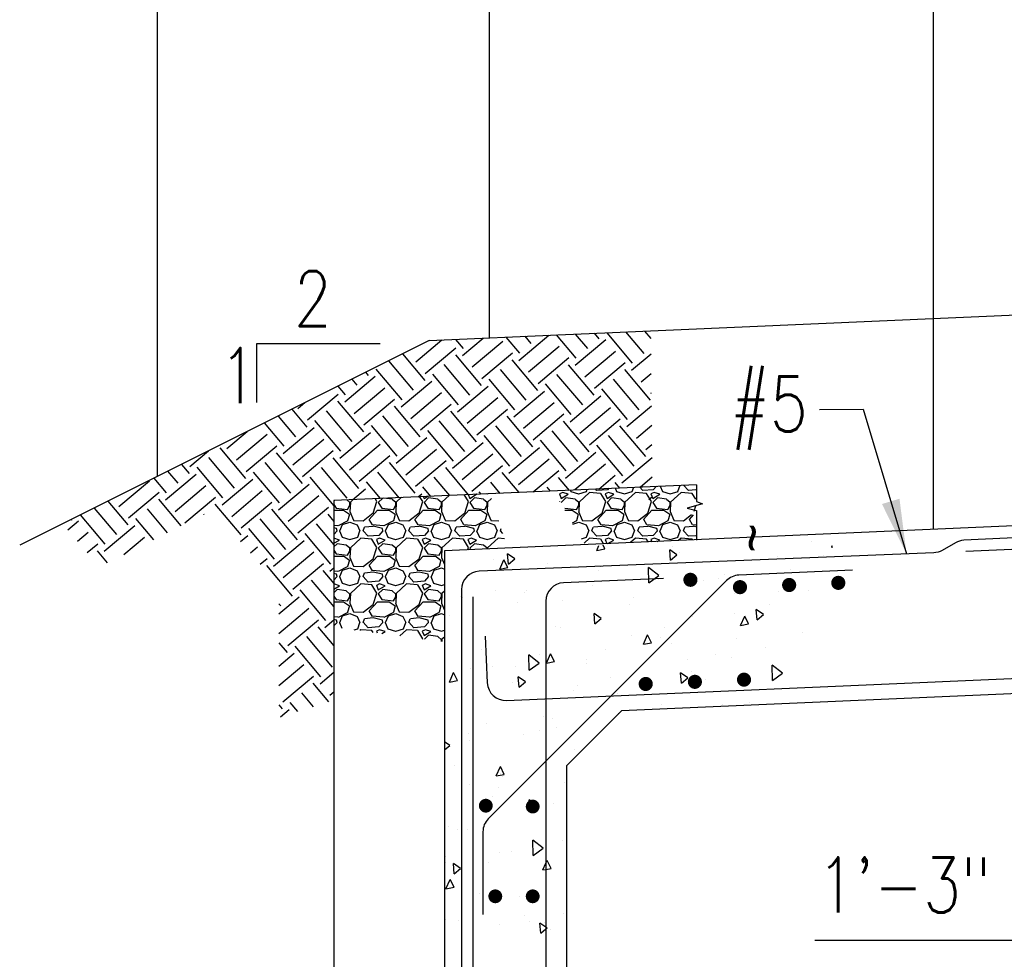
# Model space of a CAD drawing. Header units: inches. Extents: x -9715 to 32893, y -15613 to -1138.
# Tile 118 of 256: x 7225 to 7333, y -5993 to -5891. Entities that reach past the tile are written whole.
import ezdxf

# ---------------------------------------------------------------- set-up
doc = ezdxf.new("R2010")
doc.units = ezdxf.units.IN
doc.header["$MEASUREMENT"] = 0
doc.layers.get('0').update_dxf_attribs({"color": 252})
for name, color, linetype in [('S-ANNO-DIMS', 2, 'Continuous'), ('S-ANNO-TEXT', 2, 'Continuous'), ('S-FNDN-PATT', 8, 'Continuous'), ('S1', 2, 'Continuous'), ('S3', 4, 'Continuous'), ('S6', 1, 'Continuous')]:
    doc.layers.add(name, color=color, linetype=linetype)
doc.styles.add('125', font='romans.shx', dxfattribs={"width": 0.8, "height": 2})
doc.styles.add('SX-FRAC', font='SX-FRAC.shx', dxfattribs={"width": 0.9, "height": 14})

# ---------------------------------------------------------------- blocks, each defined once
blk = doc.blocks.new('*X34')
at = {"color": 0}
for p, q in [((643.23, 757.57), (644.89, 755.6)), ((644.75, 754.06), (649.26, 757.84)), ((647.36, 757.75), (647.4, 757.71)), ((654.25, 758.05), (657.22, 754.52)), ((657.08, 752.98), (663.62, 758.46)), ((658.38, 758.23), (659.73, 756.63)), ((665.27, 758.53), (669.54, 753.44)), ((669.4, 758.71), (672.06, 755.55)), ((669.41, 751.9), (676.11, 757.52)), ((673.53, 758.9), (674.57, 757.66)), ((676.29, 759.02), (681.87, 752.36)), ((680.42, 759.2), (684.38, 754.47)), ((684.55, 759.38), (685.94, 757.72)), ((634.54, 752.62), (640.28, 757.44)), ((636.64, 750.11), (643.35, 755.73)), ((646.86, 751.54), (653.57, 757.17)), ((659.19, 750.46), (665.89, 756.09)), ((631.63, 754.38), (636.51, 748.57)), ((643.21, 754.19), (648.84, 747.49)), ((648.97, 749.03), (655.67, 754.65)), ((661.3, 747.95), (668, 753.57)), ((671.52, 749.39), (678.22, 755.01)), ((681.74, 750.82), (685.98, 754.38)), ((628.61, 752.87), (634, 746.46)), ((640.7, 752.08), (646.32, 745.38)), ((655.54, 753.11), (661.16, 746.41)), ((667.87, 752.03), (673.49, 745.33)), ((673.63, 746.87), (680.33, 752.5)), ((619.02, 743.89), (625.72, 749.51)), ((623.58, 750.36), (624.18, 749.64)), ((625.86, 751.05), (631.48, 744.35)), ((638.19, 749.97), (643.81, 743.27)), ((653.03, 751), (658.65, 744.3)), ((665.35, 749.92), (670.98, 743.22)), ((680.19, 750.95), (685.82, 744.25)), ((683.84, 748.31), (686.02, 750.13)), ((617.55, 747.34), (619.15, 745.43)), ((620.57, 748.85), (621.67, 747.54)), ((621.13, 741.37), (627.83, 747)), ((631.35, 742.81), (638.05, 748.43)), ((643.67, 741.73), (650.38, 747.35)), ((650.51, 748.89), (656.14, 742.19)), ((662.84, 747.82), (668.46, 741.11)), ((677.68, 748.85), (683.3, 742.14)), ((610.91, 739.94), (617.61, 745.56)), ((633.46, 740.29), (640.16, 745.92)), ((645.78, 739.21), (652.49, 744.84)), ((656, 740.65), (662.7, 746.27)), ((668.33, 739.57), (675.03, 745.2)), ((675.17, 746.74), (680.79, 740.03)), ((685.95, 745.79), (686.06, 745.88)), ((608.8, 742.45), (610.33, 743.73)), ((617.48, 744.02), (623.1, 737.32)), ((623.24, 738.86), (629.94, 744.48)), ((629.81, 742.94), (635.43, 736.24)), ((635.57, 737.78), (642.27, 743.4)), ((658.11, 738.14), (664.81, 743.76)), ((670.44, 737.06), (677.14, 742.68)), ((680.66, 738.49), (686.09, 743.05)), ((604.47, 740.8), (608.26, 736.29)), ((607.49, 742.31), (610.78, 738.4)), ((614.97, 741.91), (620.59, 735.21)), ((627.29, 740.83), (632.92, 734.13)), ((642.13, 741.86), (647.76, 735.16)), ((647.89, 736.7), (654.6, 742.33)), ((654.46, 740.78), (660.09, 734.08)), ((660.22, 735.62), (666.92, 741.25)), ((601.45, 739.3), (605.75, 734.18)), ((605.61, 732.64), (612.32, 738.26)), ((612.45, 739.8), (618.08, 733.1)), ((624.78, 738.72), (630.4, 732.02)), ((639.62, 739.75), (645.24, 733.05)), ((651.95, 738.68), (657.57, 731.97)), ((666.79, 739.71), (672.41, 733)), ((672.55, 734.54), (679.25, 740.17)), ((679.12, 738.63), (684.74, 731.92)), ((682.77, 735.98), (686.13, 738.81)), ((593.29, 733.72), (597.7, 737.42)), ((595.4, 731.2), (602.1, 736.83)), ((617.94, 731.56), (624.64, 737.18)), ((630.27, 730.48), (636.97, 736.1)), ((637.11, 737.64), (642.73, 730.94)), ((649.43, 736.57), (655.06, 729.86)), ((664.27, 737.6), (669.9, 730.89)), ((676.6, 736.52), (682.23, 729.82)), ((591.75, 733.85), (597.37, 727.15)), ((593.41, 735.27), (593.42, 735.26)), ((597.51, 728.69), (604.21, 734.31)), ((607.72, 730.12), (614.43, 735.75)), ((620.05, 729.04), (626.75, 734.67)), ((642.6, 729.4), (649.3, 735.03)), ((654.92, 728.32), (661.63, 733.95)), ((661.76, 735.49), (667.39, 728.79)), ((674.09, 734.41), (679.71, 727.71)), ((684.87, 733.47), (686.18, 734.56)), ((585.18, 729.77), (589.28, 733.21)), ((589.23, 731.74), (594.86, 725.04)), ((604.07, 732.77), (609.7, 726.07)), ((609.83, 727.61), (616.54, 733.23)), ((622.16, 726.53), (628.86, 732.16)), ((632.38, 727.97), (639.08, 733.59)), ((644.71, 726.89), (651.41, 732.51)), ((667.25, 727.24), (673.95, 732.87)), ((679.58, 726.17), (686.21, 731.73)), ((583.35, 730.24), (585.04, 728.23)), ((586.72, 729.63), (592.34, 722.93)), ((601.56, 730.66), (607.18, 723.96)), ((613.89, 729.58), (619.51, 722.88)), ((616.4, 731.69), (622.03, 724.99)), ((628.73, 730.61), (634.35, 723.91)), ((634.49, 725.45), (641.19, 731.08)), ((646.81, 724.37), (653.52, 730)), ((657.03, 725.81), (663.74, 731.43)), ((669.36, 724.73), (676.06, 730.35)), ((579.88, 722.47), (586.58, 728.09)), ((580.33, 728.73), (582.53, 726.12)), ((599.05, 728.55), (604.67, 721.85)), ((611.37, 727.47), (616.66, 721.18)), ((626.21, 728.51), (630.89, 722.93)), ((638.54, 727.43), (641.91, 723.41)), ((641.06, 729.54), (646.04, 723.59)), ((653.38, 728.46), (657.06, 724.07)), ((660.23, 724.21), (665.84, 728.92)), ((674.59, 724.84), (678.17, 727.84)), ((683.57, 725.23), (686.25, 727.48)), ((569.66, 721.03), (576.37, 726.66)), ((577.32, 727.23), (580.02, 724.01)), ((581.99, 719.95), (588.69, 725.58)), ((592.21, 721.39), (598.91, 727.01)), ((604.54, 720.31), (611.24, 725.93)), ((623.7, 726.4), (626.76, 722.75)), ((636.03, 725.32), (637.78, 723.23)), ((650.87, 726.35), (652.93, 723.89)), ((663.2, 725.27), (663.95, 724.37)), ((665.71, 727.38), (668.08, 724.55)), ((678.04, 726.3), (679.1, 725.03)), ((571.77, 718.52), (578.48, 724.14)), ((594.32, 718.87), (601.02, 724.5)), ((606.65, 717.8), (613.35, 723.42)), ((620.74, 722.49), (623.57, 724.86)), ((635.1, 723.11), (635.89, 723.78)), ((648.36, 724.24), (648.8, 723.71)), ((685.51, 722.58), (686.29, 723.23)), ((567.26, 722.2), (571.64, 716.98)), ((578.34, 722.6), (583.23, 716.77)), ((584.1, 717.44), (590.8, 723.06)), ((590.67, 721.52), (596.29, 714.82)), ((596.43, 716.36), (603.13, 721.99)), ((561.22, 719.18), (566.61, 712.76)), ((564.24, 720.69), (569.12, 714.87)), ((575.83, 720.49), (580.22, 715.26)), ((588.15, 719.41), (588.26, 719.28)), ((602.99, 720.44), (608.62, 713.74)), ((608.75, 715.28), (615.46, 720.91)), ((615.32, 719.37), (616.66, 717.77)), ((558.48, 715.93), (560.85, 717.92)), ((559.21, 718.17), (559.31, 718.06)), ((566.48, 711.22), (573.18, 716.84)), ((573.31, 718.38), (577.2, 713.75)), ((600.48, 718.33), (606.11, 711.63)), ((612.81, 717.26), (616.66, 712.67)), ((560.61, 713.44), (562.96, 715.41)), ((596.23, 713.34), (597.83, 714.68)), ((597.97, 716.23), (603.59, 709.52)), ((610.3, 715.15), (615.92, 708.44)), ((562.74, 710.94), (565.07, 712.89)), ((570.77, 710.54), (575.29, 714.33)), ((603.46, 707.98), (610.16, 713.61)), ((564.93, 711.35), (567.14, 708.72)), ((598.4, 710.87), (599.94, 712.17)), ((605.57, 705.47), (612.27, 711.09)), ((600.56, 708.41), (602.05, 709.66)), ((601.92, 708.12), (607.54, 701.41)), ((607.68, 702.95), (614.38, 708.58)), ((614.24, 707.04), (616.66, 704.16)), ((615.78, 706.9), (616.66, 707.64)), ((611.73, 704.93), (616.66, 699.06)), ((609.22, 702.82), (614.84, 696.12)), ((604.66, 697.57), (609.08, 701.28)), ((604.66, 699.74), (605.03, 699.3)), ((604.66, 693.28), (611.19, 698.77)), ((606.6, 690.63), (613.3, 696.25)), ((614.71, 694.58), (616.66, 696.21)), ((613.17, 694.71), (616.66, 690.55)), ((604.66, 691.24), (606.46, 689.09)), ((610.65, 692.6), (616.28, 685.9)), ((604.66, 686.14), (608, 688.95)), ((608.14, 690.49), (613.76, 683.79)), ((604.66, 681.86), (610.11, 686.44)), ((613.63, 682.25), (616.66, 684.79)), ((605.52, 678.3), (612.22, 683.92)), ((612.09, 682.38), (615.5, 678.31)), ((609.57, 680.27), (612.11, 677.25)), ((615.74, 679.74), (616.66, 680.51)), ((607.06, 678.17), (608.72, 676.18)), ((604.66, 677.62), (605.38, 676.76)), ((605.01, 675.01), (606.92, 676.62))]:
    blk.add_line(p, q, dxfattribs=at)
blk = doc.blocks.new('*X43')
at = {"color": 0}
for p, q in [((674.11, 711.74), (674.59, 712.83)), ((675.87, 712.08), (675.49, 712.86)), ((690.63, 712.54), (690.63, 712.54)), ((721.01, 713.66), (721.01, 713.66)), ((725.55, 712.31), (725.51, 712.7)), ((725.64, 712.61), (725.51, 712.7)), ((654.82, 708.71), (654.62, 710.95)), ((656.2, 709.87), (654.62, 710.95)), ((674.11, 711.74), (675.87, 712.08)), ((690.26, 709.58), (690.07, 711.83)), ((691.64, 710.74), (690.07, 711.82)), ((690.26, 709.58), (691.64, 710.74)), ((692.21, 711.29), (692.21, 711.29)), ((713.64, 710.29), (713.64, 710.29)), ((723.61, 710.68), (723.61, 710.68)), ((651.44, 709.82), (651.44, 709.82)), ((652.9, 707.62), (653.82, 709.67)), ((654.67, 707.96), (653.82, 709.67)), ((654.82, 708.71), (656.2, 709.87)), ((663.42, 708.92), (663.42, 708.92)), ((674.93, 708.12), (674.93, 708.12)), ((652.9, 707.62), (654.67, 707.96)), ((674.4, 707.26), (674.4, 707.26)), ((685.51, 704.64), (685.44, 708.01)), ((687.69, 706.23), (685.44, 708.01)), ((685.51, 704.64), (687.69, 706.23)), ((701.98, 706.43), (701.98, 706.43)), ((716.4, 707.65), (716.4, 707.65)), ((673.18, 704.07), (673.18, 704.07)), ((687.6, 705.28), (687.6, 705.28)), ((693.44, 703.99), (693.44, 703.99)), ((697.44, 705.23), (697.44, 705.23)), ((700.76, 705.62), (700.76, 705.62)), ((644.39, 701.7), (644.39, 701.7)), ((652.08, 703.05), (652.08, 703.05)), ((658.24, 702.5), (658.24, 702.5)), ((658.81, 702.91), (658.81, 702.91)), ((704.14, 702.39), (704.14, 702.39)), ((713.88, 702.82), (713.88, 702.82)), ((720.44, 702.97), (720.44, 702.97)), ((644.76, 701.43), (644.76, 701.43)), ((656.84, 700.33), (656.84, 700.33)), ((666.58, 700.75), (666.58, 700.75)), ((681.21, 699.94), (681.21, 699.94)), ((682.11, 701.43), (682.11, 701.43)), ((711.81, 699.83), (711.81, 699.83)), ((642.04, 697.44), (642.04, 697.44)), ((663.13, 697.27), (663.13, 697.27)), ((673.72, 695.7), (673.52, 697.94)), ((675.1, 696.86), (673.52, 697.94)), ((695, 697.34), (695, 697.34)), ((704.24, 697.91), (704.24, 697.91)), ((705.53, 695.32), (706.45, 697.37)), ((707.3, 695.66), (706.45, 697.37)), ((709.16, 696.57), (708.97, 698.81)), ((710.54, 697.73), (708.97, 698.81)), ((709.16, 696.57), (710.54, 697.73)), ((665.05, 695.18), (665.05, 695.18)), ((673.72, 695.7), (675.1, 696.86)), ((705.53, 695.32), (707.3, 695.66)), ((666.21, 694.97), (666.21, 694.97)), ((681.64, 693.15), (681.64, 693.15)), ((684.33, 691.2), (685.24, 693.25)), ((686.1, 691.54), (685.24, 693.25)), ((688.96, 694.77), (688.96, 694.77)), ((719.18, 693.7), (719.18, 693.7)), ((684.33, 691.2), (686.1, 691.54)), ((688.01, 692.62), (688.01, 692.62)), ((690.39, 691.33), (690.39, 691.33)), ((704.76, 692.49), (704.76, 692.49)), ((648.84, 690.12), (648.84, 690.12)), ((659.36, 685.51), (659.29, 688.88)), ((661.54, 687.1), (659.29, 688.88)), ((661.6, 688.97), (661.6, 688.97)), ((663.12, 687.07), (664.04, 689.13)), ((664.89, 687.42), (664.04, 689.13)), ((675.97, 690.12), (675.97, 690.12)), ((700, 688.99), (700, 688.99)), ((711.05, 690.59), (711.05, 690.59)), ((647.18, 687.75), (647.18, 687.75)), ((659.36, 685.51), (661.54, 687.1)), ((663.12, 687.07), (664.89, 687.42)), ((671.85, 687.86), (671.85, 687.86)), ((671.86, 686.94), (671.86, 686.94)), ((693.89, 687.9), (693.89, 687.9)), ((703.63, 688.32), (703.63, 688.32)), ((712.5, 683.28), (712.43, 686.65)), ((714.68, 684.87), (712.43, 686.65)), ((641.92, 682.95), (642.84, 685.01)), ((643.69, 683.3), (642.84, 685.01)), ((646.59, 685.83), (646.59, 685.83)), ((651.32, 686.43), (651.32, 686.43)), ((656.33, 686.26), (656.33, 686.26)), ((692.62, 682.69), (692.42, 684.93)), ((694, 683.84), (692.42, 684.93)), ((694.81, 685.3), (694.81, 685.3)), ((712.5, 683.28), (714.68, 684.87)), ((641.92, 682.95), (643.69, 683.3)), ((655.65, 682.8), (655.65, 682.8)), ((657.17, 681.82), (656.97, 684.06)), ((658.55, 682.97), (656.97, 684.06)), ((657.17, 681.82), (658.55, 682.97)), ((669.84, 682.3), (669.84, 682.3)), ((677.16, 683.92), (677.16, 683.92)), ((692.62, 682.69), (694, 683.84)), ((697.79, 683.4), (697.79, 683.4)), ((668.99, 681.03), (668.99, 681.03)), ((678.65, 680.54), (678.65, 680.54)), ((688.2, 678.14), (688.2, 678.14)), ((701.62, 677.98), (701.62, 677.98)), ((707.55, 678.54), (707.55, 678.54)), ((678.76, 676.17), (678.76, 676.17)), ((693.18, 677.39), (693.18, 677.39)), ((649.96, 673.8), (649.96, 673.8)), ((662.45, 675.48), (662.45, 675.48)), ((664.38, 675.02), (664.38, 675.02)), ((646.09, 671.76), (646.09, 671.76)), ((658.03, 671.46), (658.03, 671.46)), ((661.61, 672.44), (661.61, 672.44)), ((665.36, 673.08), (665.36, 673.08)), ((642, 669.09), (640.81, 669.91)), ((646.22, 670.19), (646.22, 670.19)), ((640.81, 668.09), (642, 669.09)), ((669.26, 668.16), (669.26, 668.16)), ((642.99, 664.71), (642.99, 664.71)), ((652.14, 662.41), (653.06, 664.46)), ((653.02, 662.87), (653.02, 662.87)), ((653.91, 662.75), (653.06, 664.46)), ((652.14, 662.41), (653.91, 662.75)), ((653.55, 662.23), (653.55, 662.23)), ((667.17, 661.07), (667.17, 661.07)), ((646.23, 660.61), (646.23, 660.61)), ((652.75, 659.86), (652.75, 659.86)), ((651.36, 657.95), (651.36, 657.95)), ((659.52, 654.92), (659.33, 657.16)), ((660.9, 656.07), (659.33, 657.16)), ((664.6, 656.45), (664.6, 656.45)), ((659.52, 654.92), (660.9, 656.08)), ((659.83, 655.55), (659.83, 655.55)), ((641.75, 651.39), (641.75, 651.39)), ((643.67, 650.8), (643.67, 650.8)), ((645.77, 650.76), (645.77, 650.76)), ((660.2, 645.02), (660.13, 648.39)), ((662.37, 646.61), (660.13, 648.39)), ((666.63, 648.23), (666.63, 648.23)), ((655.54, 645.91), (655.54, 645.91)), ((660.2, 645.02), (662.37, 646.61)), ((641.16, 644.76), (641.16, 644.76)), ((650.47, 643.48), (650.47, 643.48)), ((652.79, 645.61), (652.79, 645.61)), ((663.01, 643.32), (663.28, 643.92)), ((663.15, 644.41), (663.15, 644.41)), ((664.13, 642.21), (663.28, 643.92)), ((641.12, 643.45), (641.12, 643.45)), ((642.98, 641.03), (642.78, 643.28)), ((644.36, 642.19), (642.78, 643.27)), ((642.98, 641.03), (644.36, 642.19)), ((662.36, 641.86), (663.01, 643.32)), ((662.36, 641.86), (663.01, 641.99)), ((663.01, 641.99), (664.13, 642.21)), ((641.16, 637.74), (642.08, 639.8)), ((642.93, 638.09), (642.08, 639.8)), ((641.16, 637.74), (642.93, 638.09)), ((648.56, 636.82), (648.56, 636.82)), ((657.28, 636.16), (657.28, 636.16)), ((640.99, 634.76), (640.99, 634.76)), ((641.07, 631.09), (641.07, 631.09)), ((643.95, 630.81), (643.95, 630.81)), ((658.32, 631.96), (658.32, 631.96)), ((659.5, 630.64), (659.5, 630.64)), ((666.82, 632.26), (666.82, 632.26)), ((652.9, 629.92), (652.9, 629.92)), ((661.88, 628.02), (661.68, 630.26)), ((663.01, 629.35), (661.68, 630.26)), ((661.88, 628.02), (663.01, 628.97)), ((662.64, 630.34), (662.64, 630.34)), ((663.26, 629.18), (663.01, 629.35)), ((663.01, 628.97), (663.26, 629.18)), ((664.08, 628.84), (664.08, 628.84))]:
    blk.add_line(p, q, dxfattribs=at)
blk = doc.blocks.new('*X51')
at = {"color": 0}
for p, q in [((591.24, 1687.34), (590.1, 1686.3)), ((595.91, 1686.4), (595.24, 1687.51)), ((596.02, 1687.55), (596.2, 1687.1)), ((596.2, 1687.1), (597.01, 1687.59)), ((601.74, 1687.8), (600.1, 1686.3)), ((605.91, 1686.4), (604.98, 1687.94)), ((605.85, 1687.97), (606.2, 1687.1)), ((606.2, 1687.1), (607.7, 1688)), ((607.7, 1688), (607.56, 1688.05)), ((609.81, 1688.15), (609.99, 1688.09)), ((610.01, 1688.09), (610.25, 1688.17)), ((576.7, 1686.7), (576.49, 1686.49)), ((576.49, 1685.76), (577, 1685)), ((580.01, 1686.19), (579.29, 1686.82)), ((579.5, 1684.7), (580, 1685.6)), ((580.1, 1686.3), (580, 1684.2)), ((580, 1685.6), (580, 1686.2)), ((580.74, 1686.88), (580.1, 1686.3)), ((585.1, 1683.9), (585.9, 1686.4)), ((585.91, 1686.4), (585.5, 1687.09)), ((586.19, 1687.12), (586.2, 1687.1)), ((587.16, 1687.16), (586.2, 1686.2)), ((586.2, 1687.1), (586.22, 1687.12)), ((586.2, 1686.2), (587, 1685)), ((589.21, 1686.9), (587.44, 1687.17)), ((590.01, 1686.19), (589.21, 1686.89)), ((589.5, 1684.7), (590, 1685.6)), ((590.1, 1686.3), (590, 1684.2)), ((590, 1685.6), (590, 1686.2)), ((595.1, 1683.9), (595.9, 1686.4)), ((597.2, 1687.2), (596.2, 1686.2)), ((596.2, 1686.2), (597, 1685)), ((599.21, 1686.9), (597.21, 1687.2)), ((600.01, 1686.19), (599.21, 1686.89)), ((599.5, 1684.7), (600, 1685.6)), ((600.1, 1686.3), (600, 1684.2)), ((600, 1685.6), (600, 1686.2)), ((605.1, 1683.9), (605.9, 1686.4)), ((607.2, 1687.2), (606.2, 1686.2)), ((606.2, 1686.2), (607, 1685)), ((609.21, 1686.9), (607.21, 1687.2)), ((610.01, 1686.19), (609.21, 1686.89)), ((609.5, 1684.7), (610, 1685.6)), ((610.1, 1686.3), (610, 1684.2)), ((610, 1685.6), (610, 1686.2)), ((610.94, 1687.06), (610.1, 1686.3)), ((576.49, 1684.5), (578.6, 1684.5)), ((577, 1685), (579.5, 1684.7)), ((578.6, 1684.52), (579.9, 1683.62)), ((579.9, 1683.6), (579.5, 1682.2)), ((579.99, 1684.21), (580.79, 1682.31)), ((582.9, 1682.22), (585.1, 1683.92)), ((584.2, 1682.5), (586, 1684.5)), ((586, 1684.5), (588.6, 1684.5)), ((587, 1685), (589.5, 1684.7)), ((588.6, 1684.52), (589.9, 1683.62)), ((589.9, 1683.6), (589.5, 1682.2)), ((589.99, 1684.21), (590.79, 1682.31)), ((592.9, 1682.22), (595.1, 1683.92)), ((594.2, 1682.5), (596, 1684.5)), ((596, 1684.5), (598.6, 1684.5)), ((597, 1685), (599.5, 1684.7)), ((598.6, 1684.52), (599.9, 1683.62)), ((599.9, 1683.6), (599.5, 1682.2)), ((599.99, 1684.21), (600.79, 1682.31)), ((602.9, 1682.22), (605.1, 1683.92)), ((604.2, 1682.5), (606, 1684.5)), ((606, 1684.5), (608.6, 1684.5)), ((607, 1685), (609.5, 1684.7)), ((608.6, 1684.52), (609.9, 1683.62)), ((609.9, 1683.6), (609.5, 1682.2)), ((609.99, 1684.21), (610.79, 1682.31)), ((577.39, 1681.12), (576.49, 1681.19)), ((579.51, 1682.19), (577.41, 1681.09)), ((577.8, 1680), (578.4, 1681.4)), ((578.4, 1681.4), (580, 1681.9)), ((580, 1681.9), (581.6, 1681.3)), ((580.79, 1682.29), (582.89, 1682.19)), ((581.6, 1681.3), (582.2, 1680)), ((582.9, 1680), (583.2, 1680.8)), ((585.11, 1680.99), (583.21, 1680.79)), ((584.91, 1681.3), (584.21, 1682.5)), ((587.39, 1681.12), (584.89, 1681.32)), ((587.1, 1680.5), (585.1, 1681)), ((589.51, 1682.19), (587.41, 1681.09)), ((587.8, 1680), (588.4, 1681.4)), ((588.4, 1681.4), (590, 1681.9)), ((590, 1681.9), (591.6, 1681.3)), ((590.79, 1682.29), (592.89, 1682.19)), ((591.6, 1681.3), (592.2, 1680)), ((592.9, 1680), (593.2, 1680.8)), ((595.11, 1680.99), (593.21, 1680.79)), ((594.91, 1681.3), (594.21, 1682.5)), ((597.39, 1681.12), (594.89, 1681.32)), ((597.1, 1680.5), (595.1, 1681)), ((599.51, 1682.19), (597.41, 1681.09)), ((597.8, 1680), (598.4, 1681.4)), ((598.4, 1681.4), (600, 1681.9)), ((600, 1681.9), (601.6, 1681.3)), ((600.79, 1682.29), (602.89, 1682.19)), ((601.6, 1681.3), (602.2, 1680)), ((602.9, 1680), (603.2, 1680.8)), ((605.11, 1680.99), (603.21, 1680.79)), ((604.91, 1681.3), (604.21, 1682.5)), ((607.39, 1681.12), (604.89, 1681.32)), ((607.1, 1680.5), (605.1, 1681)), ((609.51, 1682.19), (607.41, 1681.09)), ((607.8, 1680), (608.4, 1681.4)), ((608.4, 1681.4), (610, 1681.9)), ((610, 1681.9), (611.6, 1681.3)), ((610.79, 1682.29), (612.53, 1682.21)), ((611.6, 1681.3), (612.2, 1680)), ((577.1, 1680.5), (576.49, 1680.66)), ((577.2, 1680), (576.49, 1679.21)), ((577.2, 1680), (577.1, 1680.5)), ((577.69, 1680), (578.29, 1678.6)), ((581.7, 1678.6), (582.2, 1680)), ((584, 1678.82), (582.9, 1680.02)), ((586.29, 1679.01), (583.99, 1678.81)), ((587.2, 1680), (586.3, 1679)), ((587.2, 1680), (587.1, 1680.5)), ((587.69, 1680), (588.29, 1678.6)), ((591.7, 1678.6), (592.2, 1680)), ((594, 1678.82), (592.9, 1680.02)), ((596.29, 1679.01), (593.99, 1678.81)), ((597.2, 1680), (596.3, 1679)), ((597.2, 1680), (597.1, 1680.5)), ((597.69, 1680), (598.29, 1678.6)), ((601.7, 1678.6), (602.2, 1680)), ((604, 1678.82), (602.9, 1680.02)), ((606.29, 1679.01), (603.99, 1678.81)), ((607.2, 1680), (606.3, 1679)), ((607.2, 1680), (607.1, 1680.5)), ((607.69, 1680), (608.29, 1678.6)), ((611.7, 1678.6), (612.2, 1680)), ((612.9, 1680), (613.09, 1680.5)), ((613.43, 1679.44), (612.9, 1680.02)), ((576.5, 1678.39), (576.49, 1678.39)), ((576.49, 1677.28), (577.7, 1678)), ((577.2, 1677.2), (576.49, 1676.49)), ((577.7, 1678), (576.5, 1678.4)), ((579.21, 1676.9), (577.21, 1677.2)), ((578.29, 1678.59), (579.99, 1678.09)), ((580.01, 1676.19), (579.21, 1676.89)), ((580.01, 1678.09), (581.71, 1678.59)), ((582.4, 1678.4), (580.1, 1676.3)), ((584.8, 1678.19), (582.4, 1678.39)), ((585.91, 1676.4), (584.81, 1678.2)), ((586.5, 1678.39), (585.8, 1678.09)), ((585.8, 1678.1), (586.2, 1677.1)), ((586.2, 1677.1), (587.7, 1678)), ((587.2, 1677.2), (586.2, 1676.2)), ((587.7, 1678), (586.5, 1678.4)), ((589.21, 1676.9), (587.21, 1677.2)), ((588.29, 1678.59), (589.99, 1678.09)), ((590.01, 1676.19), (589.21, 1676.89)), ((590.01, 1678.09), (591.71, 1678.59)), ((592.4, 1678.4), (590.1, 1676.3)), ((594.8, 1678.19), (592.4, 1678.39)), ((595.91, 1676.4), (594.81, 1678.2)), ((596.5, 1678.39), (595.8, 1678.09)), ((595.8, 1678.1), (596.2, 1677.1)), ((596.2, 1677.1), (597.7, 1678)), ((597.2, 1677.2), (596.2, 1676.2)), ((597.7, 1678), (596.5, 1678.4)), ((599.21, 1676.9), (597.21, 1677.2)), ((598.29, 1678.59), (599.99, 1678.09)), ((600.01, 1676.19), (599.21, 1676.89)), ((600.01, 1678.09), (601.71, 1678.59)), ((602.4, 1678.4), (600.1, 1676.3)), ((604.8, 1678.19), (602.4, 1678.39)), ((605.91, 1676.4), (604.81, 1678.2)), ((606.5, 1678.39), (605.8, 1678.09)), ((605.8, 1678.1), (606.2, 1677.1)), ((606.2, 1677.1), (607.7, 1678)), ((607.2, 1677.2), (606.2, 1676.2)), ((607.7, 1678), (606.5, 1678.4)), ((609.21, 1676.9), (607.21, 1677.2)), ((608.29, 1678.59), (609.99, 1678.09)), ((610.01, 1676.19), (609.21, 1676.89)), ((610.01, 1678.09), (611.71, 1678.59)), ((612.4, 1678.4), (610.1, 1676.3)), ((613.81, 1678.27), (612.4, 1678.39)), ((576.49, 1675.76), (577, 1675)), ((576.49, 1674.5), (578.6, 1674.5)), ((577, 1675), (579.5, 1674.7)), ((578.6, 1674.52), (579.9, 1673.62)), ((579.5, 1674.7), (580, 1675.6)), ((580.1, 1676.3), (580, 1674.2)), ((580, 1675.6), (580, 1676.2)), ((584.2, 1672.5), (586, 1674.5)), ((585.1, 1673.9), (585.9, 1676.4)), ((586, 1674.5), (588.6, 1674.5)), ((586.2, 1676.2), (587, 1675)), ((587, 1675), (589.5, 1674.7)), ((588.6, 1674.52), (589.9, 1673.62)), ((589.5, 1674.7), (590, 1675.6)), ((590.1, 1676.3), (590, 1674.2)), ((590, 1675.6), (590, 1676.2)), ((594.2, 1672.5), (596, 1674.5)), ((595.1, 1673.9), (595.9, 1676.4)), ((596, 1674.5), (598.6, 1674.5)), ((596.2, 1676.2), (597, 1675)), ((597, 1675), (599.5, 1674.7)), ((598.6, 1674.52), (599.9, 1673.62)), ((599.5, 1674.7), (600, 1675.6)), ((600.1, 1676.3), (600, 1674.2)), ((600, 1675.6), (600, 1676.2)), ((605.74, 1675.88), (605.9, 1676.4)), ((606.2, 1676.2), (606.39, 1675.91)), ((610, 1676.07), (610, 1676.2)), ((610.1, 1676.3), (610.09, 1676.07)), ((579.51, 1672.19), (577.41, 1671.09)), ((579.9, 1673.6), (579.5, 1672.2)), ((579.99, 1674.21), (580.79, 1672.31)), ((580.79, 1672.3), (582.89, 1672.2)), ((582.9, 1672.22), (585.1, 1673.92)), ((584.91, 1671.3), (584.21, 1672.5)), ((589.51, 1672.19), (587.41, 1671.09)), ((589.9, 1673.6), (589.5, 1672.2)), ((589.99, 1674.21), (590.79, 1672.31)), ((590.79, 1672.3), (592.89, 1672.2)), ((592.9, 1672.21), (595.1, 1673.91)), ((594.91, 1671.3), (594.21, 1672.5)), ((599.51, 1672.19), (597.41, 1671.09)), ((599.9, 1673.6), (599.5, 1672.2)), ((599.99, 1674.21), (600.64, 1672.66)), ((577.39, 1671.12), (576.49, 1671.19)), ((577.1, 1670.5), (576.49, 1670.66)), ((577.2, 1670), (576.49, 1669.21)), ((577.2, 1670), (577.1, 1670.5)), ((577.69, 1670), (578.29, 1668.6)), ((577.8, 1670), (578.4, 1671.4)), ((578.4, 1671.4), (580, 1671.9)), ((580, 1671.9), (581.6, 1671.3)), ((581.6, 1671.3), (582.2, 1670)), ((581.7, 1668.6), (582.2, 1670)), ((582.9, 1670), (583.2, 1670.8)), ((584, 1668.82), (582.9, 1670.02)), ((585.11, 1670.99), (583.21, 1670.79)), ((587.39, 1671.12), (584.89, 1671.32)), ((587.1, 1670.5), (585.1, 1671)), ((587.2, 1670), (586.3, 1669)), ((587.2, 1670), (587.1, 1670.5)), ((587.69, 1670), (588.29, 1668.6)), ((587.8, 1670), (588.4, 1671.4)), ((588.4, 1671.4), (590, 1671.9)), ((590, 1671.9), (591.6, 1671.3)), ((591.6, 1671.3), (592.2, 1670)), ((591.7, 1668.6), (592.2, 1670)), ((592.9, 1670), (593.2, 1670.8)), ((594, 1668.82), (592.9, 1670.02)), ((595.11, 1670.99), (593.21, 1670.79)), ((597.39, 1671.12), (594.89, 1671.32)), ((597.1, 1670.5), (595.1, 1671)), ((597.2, 1670), (596.3, 1669)), ((597.2, 1670), (597.1, 1670.5)), ((597.69, 1670), (598.29, 1668.6)), ((597.8, 1670), (598.4, 1671.4)), ((598.4, 1671.4), (600, 1671.9)), ((600, 1671.9), (600.64, 1671.66)), ((576.5, 1668.39), (576.49, 1668.39)), ((576.49, 1667.28), (577.7, 1668)), ((577.7, 1668), (576.5, 1668.4)), ((578.29, 1668.59), (579.99, 1668.09)), ((580.01, 1668.09), (581.71, 1668.59)), ((582.4, 1668.4), (580.1, 1666.3)), ((584.8, 1668.19), (582.4, 1668.39)), ((586.29, 1669.01), (583.99, 1668.81)), ((585.91, 1666.4), (584.81, 1668.2)), ((586.5, 1668.39), (585.8, 1668.09)), ((585.8, 1668.1), (586.2, 1667.1)), ((586.2, 1667.1), (587.7, 1668)), ((587.7, 1668), (586.5, 1668.4)), ((588.29, 1668.59), (589.99, 1668.09)), ((590.01, 1668.09), (591.71, 1668.59)), ((592.4, 1668.4), (590.1, 1666.3)), ((594.8, 1668.19), (592.4, 1668.39)), ((596.29, 1669.01), (593.99, 1668.81)), ((595.91, 1666.4), (594.81, 1668.2)), ((596.5, 1668.39), (595.8, 1668.09)), ((595.8, 1668.1), (596.2, 1667.1)), ((596.2, 1667.1), (597.7, 1668)), ((597.7, 1668), (596.5, 1668.4)), ((598.29, 1668.59), (599.99, 1668.09)), ((600.01, 1668.09), (600.64, 1668.28)), ((577.2, 1667.2), (576.49, 1666.49)), ((576.49, 1665.76), (577, 1665)), ((579.21, 1666.9), (577.21, 1667.2)), ((580.01, 1666.19), (579.21, 1666.89)), ((580.1, 1666.3), (580, 1664.2)), ((580, 1665.6), (580, 1666.2)), ((585.1, 1663.9), (585.9, 1666.4)), ((587.2, 1667.2), (586.2, 1666.2)), ((586.2, 1666.2), (587, 1665)), ((589.21, 1666.9), (587.21, 1667.2)), ((590.01, 1666.19), (589.21, 1666.89)), ((590.1, 1666.3), (590, 1664.2)), ((590, 1665.6), (590, 1666.2)), ((595.1, 1663.9), (595.9, 1666.4)), ((597.2, 1667.2), (596.2, 1666.2)), ((596.2, 1666.2), (597, 1665)), ((599.21, 1666.9), (597.21, 1667.2)), ((600.01, 1666.19), (599.21, 1666.89)), ((600.1, 1666.3), (600, 1664.2)), ((600, 1665.6), (600, 1666.2)), ((600.64, 1666.79), (600.1, 1666.3)), ((576.49, 1664.5), (578.6, 1664.5)), ((577, 1665), (579.5, 1664.7)), ((578.6, 1664.52), (579.9, 1663.62)), ((579.5, 1664.7), (580, 1665.6)), ((579.9, 1663.6), (579.5, 1662.2)), ((579.99, 1664.21), (580.79, 1662.31)), ((582.9, 1662.21), (585.1, 1663.91)), ((584.2, 1662.5), (586, 1664.5)), ((586, 1664.5), (588.6, 1664.5)), ((587, 1665), (589.5, 1664.7)), ((588.6, 1664.52), (589.9, 1663.62)), ((589.5, 1664.7), (590, 1665.6)), ((589.9, 1663.6), (589.5, 1662.2)), ((589.99, 1664.21), (590.79, 1662.31)), ((592.9, 1662.21), (595.1, 1663.91)), ((594.2, 1662.5), (596, 1664.5)), ((596, 1664.5), (598.6, 1664.5)), ((597, 1665), (599.5, 1664.7)), ((598.6, 1664.52), (599.9, 1663.62)), ((599.5, 1664.7), (600, 1665.6)), ((599.9, 1663.6), (599.5, 1662.2)), ((599.99, 1664.21), (600.64, 1662.66)), ((579.51, 1662.19), (577.41, 1661.09)), ((577.8, 1660), (578.4, 1661.4)), ((578.4, 1661.4), (580, 1661.9)), ((580, 1661.9), (581.6, 1661.3)), ((580.79, 1662.3), (582.89, 1662.2)), ((584.91, 1661.3), (584.21, 1662.5)), ((589.51, 1662.19), (587.41, 1661.09)), ((587.8, 1660), (588.4, 1661.4)), ((588.4, 1661.4), (590, 1661.9)), ((590, 1661.9), (591.6, 1661.3)), ((590.79, 1662.3), (592.89, 1662.2)), ((594.91, 1661.3), (594.21, 1662.5)), ((599.51, 1662.19), (597.41, 1661.09)), ((597.8, 1660), (598.4, 1661.4)), ((598.4, 1661.4), (600, 1661.9)), ((600, 1661.9), (600.64, 1661.66)), ((577.39, 1661.12), (576.49, 1661.19)), ((577.1, 1660.5), (576.49, 1660.66)), ((577.2, 1660), (576.49, 1659.21)), ((577.2, 1660), (577.1, 1660.5)), ((577.69, 1660), (578.24, 1658.72)), ((581.6, 1661.3), (582.2, 1660)), ((581.7, 1658.6), (582.2, 1660)), ((582.9, 1660), (583.2, 1660.8)), ((584, 1658.82), (582.9, 1660.02)), ((585.11, 1660.99), (583.21, 1660.79)), ((587.39, 1661.12), (584.89, 1661.32)), ((587.1, 1660.5), (585.1, 1661)), ((587.2, 1660), (586.3, 1659)), ((587.2, 1660), (587.1, 1660.5)), ((587.69, 1660), (588.29, 1658.6)), ((591.6, 1661.3), (592.2, 1660)), ((591.7, 1658.6), (592.2, 1660)), ((592.9, 1660), (593.2, 1660.8)), ((594, 1658.82), (592.9, 1660.02)), ((595.11, 1660.99), (593.21, 1660.79)), ((597.39, 1661.12), (594.89, 1661.32)), ((597.1, 1660.5), (595.1, 1661)), ((597.2, 1660), (596.3, 1659)), ((597.2, 1660), (597.1, 1660.5)), ((597.69, 1660), (598.29, 1658.6)), ((580.91, 1658.36), (581.71, 1658.59)), ((582.4, 1658.4), (582.17, 1658.19)), ((584.8, 1658.19), (582.4, 1658.39)), ((586.29, 1659.01), (583.99, 1658.81)), ((585.06, 1657.8), (584.81, 1658.2)), ((586.5, 1658.39), (585.8, 1658.09)), ((585.8, 1658.1), (585.97, 1657.68)), ((587.7, 1658), (586.5, 1658.4)), ((586.94, 1657.55), (587.7, 1658)), ((588.29, 1658.59), (589.99, 1658.09)), ((590.01, 1658.09), (591.71, 1658.59)), ((592.4, 1658.4), (590.89, 1657.02)), ((594.8, 1658.19), (592.4, 1658.39)), ((596.29, 1659.01), (593.99, 1658.81)), ((595.91, 1656.4), (594.81, 1658.2)), ((596.5, 1658.39), (595.8, 1658.09)), ((595.8, 1658.1), (596.2, 1657.1)), ((596.2, 1657.1), (597.7, 1658)), ((597.2, 1657.2), (596.29, 1656.29)), ((597.7, 1658), (596.5, 1658.4)), ((599.21, 1656.9), (597.21, 1657.2)), ((598.29, 1658.59), (599.99, 1658.09)), ((600.01, 1658.09), (600.64, 1658.28)), ((595.88, 1656.34), (595.9, 1656.4)), ((600.01, 1656.19), (599.21, 1656.89)), ((600, 1655.79), (600, 1656.2)), ((600.1, 1656.3), (600.07, 1655.78)), ((600.64, 1656.79), (600.1, 1656.3))]:
    blk.add_line(p, q, dxfattribs=at)
blk = doc.blocks.new('*X50')
at = {"color": 0}
for p, q in [((637.96, 1689.38), (638.29, 1688.6)), ((641.7, 1688.6), (642.04, 1689.55)), ((644, 1688.82), (643.28, 1689.61)), ((647, 1689.77), (646.3, 1689)), ((647.78, 1689.81), (648.29, 1688.6)), ((651.7, 1688.6), (652.2, 1690)), ((652.2, 1690), (652.2, 1690)), ((652.9, 1690), (652.91, 1690.03)), ((654, 1688.82), (652.9, 1690.02)), ((626.5, 1688.39), (625.8, 1688.09)), ((625.8, 1688.1), (626.2, 1687.1)), ((626.2, 1687.1), (627.7, 1688)), ((627.7, 1688), (626.5, 1688.4)), ((628.15, 1688.95), (628.29, 1688.6)), ((628.29, 1688.59), (629.99, 1688.09)), ((630.01, 1688.09), (631.71, 1688.59)), ((632.4, 1688.4), (630.1, 1686.3)), ((631.7, 1688.6), (631.88, 1689.11)), ((634.8, 1688.19), (632.4, 1688.39)), ((634, 1688.82), (633.66, 1689.19)), ((636.29, 1689.01), (633.99, 1688.81)), ((635.91, 1686.4), (634.81, 1688.2)), ((636.5, 1688.39), (635.8, 1688.09)), ((635.8, 1688.1), (636.2, 1687.1)), ((636.2, 1687.1), (637.7, 1688)), ((636.59, 1689.32), (636.3, 1689)), ((637.7, 1688), (636.5, 1688.4)), ((638.29, 1688.59), (639.99, 1688.09)), ((640.01, 1688.09), (641.71, 1688.59)), ((642.4, 1688.4), (640.1, 1686.3)), ((644.8, 1688.19), (642.4, 1688.39)), ((646.29, 1689.01), (643.99, 1688.81)), ((645.91, 1686.4), (644.81, 1688.2)), ((646.5, 1688.39), (645.8, 1688.09)), ((645.8, 1688.1), (646.2, 1687.1)), ((646.2, 1687.1), (647.7, 1688)), ((647.7, 1688), (646.5, 1688.4)), ((648.29, 1688.59), (649.99, 1688.09)), ((650.01, 1688.09), (651.71, 1688.59)), ((652.4, 1688.4), (650.1, 1686.3)), ((654.8, 1688.19), (652.4, 1688.39)), ((655.61, 1688.95), (653.99, 1688.81)), ((655.61, 1686.9), (654.81, 1688.2)), ((625.89, 1686.36), (625.9, 1686.4)), ((627.2, 1687.2), (626.2, 1686.2)), ((629.21, 1686.9), (627.21, 1687.2)), ((630.01, 1686.18), (629.21, 1686.88)), ((629.5, 1684.7), (630, 1685.6)), ((630.1, 1686.3), (630, 1684.2)), ((630, 1685.6), (630, 1686.2)), ((635.1, 1683.9), (635.9, 1686.4)), ((637.2, 1687.2), (636.2, 1686.2)), ((636.2, 1686.2), (637, 1685)), ((639.21, 1686.9), (637.21, 1687.2)), ((640.01, 1686.18), (639.21, 1686.88)), ((639.5, 1684.7), (640, 1685.6)), ((640.1, 1686.3), (640, 1684.2)), ((640, 1685.6), (640, 1686.2)), ((645.1, 1683.9), (645.9, 1686.4)), ((647.2, 1687.2), (646.2, 1686.2)), ((646.2, 1686.2), (647, 1685)), ((649.21, 1686.9), (647.21, 1687.2)), ((650.01, 1686.18), (649.21, 1686.88)), ((649.5, 1684.7), (650, 1685.6)), ((650.1, 1686.3), (650, 1684.2)), ((650, 1685.6), (650, 1686.2)), ((655.24, 1684.34), (655.61, 1685.49)), ((626.98, 1684.5), (628.6, 1684.5)), ((627, 1685), (629.5, 1684.7)), ((628.6, 1684.52), (629.9, 1683.62)), ((629.9, 1683.6), (629.5, 1682.2)), ((629.99, 1684.21), (630.79, 1682.31)), ((632.9, 1682.21), (635.1, 1683.91)), ((634.2, 1682.5), (636, 1684.5)), ((636, 1684.5), (638.6, 1684.5)), ((637, 1685), (639.5, 1684.7)), ((638.6, 1684.52), (639.9, 1683.62)), ((639.9, 1683.6), (639.5, 1682.2)), ((639.99, 1684.21), (640.79, 1682.31)), ((642.9, 1682.21), (645.1, 1683.91)), ((644.2, 1682.5), (646, 1684.5)), ((646, 1684.5), (648.6, 1684.5)), ((647, 1685), (649.5, 1684.7)), ((648.6, 1684.52), (649.9, 1683.62)), ((649.9, 1683.6), (649.5, 1682.2)), ((649.99, 1684.21), (650.79, 1682.31)), ((652.9, 1682.21), (654.69, 1683.6)), ((654.2, 1682.5), (655.1, 1683.49)), ((629.51, 1682.19), (628.6, 1681.72)), ((628.73, 1681.5), (630, 1681.9)), ((630, 1681.9), (631.6, 1681.3)), ((630.79, 1682.29), (632.89, 1682.19)), ((631.6, 1681.3), (632.2, 1680)), ((632.9, 1680), (633.2, 1680.8)), ((635.11, 1680.99), (633.21, 1680.79)), ((634.91, 1681.3), (634.21, 1682.5)), ((637.39, 1681.12), (634.89, 1681.32)), ((637.1, 1680.5), (635.1, 1681)), ((639.51, 1682.19), (637.41, 1681.09)), ((637.8, 1680), (638.4, 1681.4)), ((638.4, 1681.4), (640, 1681.9)), ((640, 1681.9), (641.6, 1681.3)), ((640.79, 1682.29), (642.89, 1682.19)), ((641.6, 1681.3), (642.2, 1680)), ((642.9, 1680), (643.2, 1680.8)), ((645.11, 1680.99), (643.21, 1680.79)), ((644.91, 1681.3), (644.21, 1682.5)), ((647.39, 1681.12), (644.89, 1681.32)), ((647.1, 1680.5), (645.1, 1681)), ((649.51, 1682.19), (647.41, 1681.09)), ((647.8, 1680), (648.4, 1681.4)), ((648.4, 1681.4), (650, 1681.9)), ((650, 1681.9), (651.6, 1681.3)), ((650.79, 1682.29), (652.89, 1682.19)), ((651.6, 1681.3), (652.2, 1680)), ((652.9, 1680), (653.2, 1680.8)), ((655.11, 1680.99), (653.21, 1680.79)), ((654.91, 1681.3), (654.21, 1682.5)), ((655.61, 1681.26), (654.89, 1681.32)), ((655.61, 1680.88), (655.1, 1681)), ((631.7, 1678.6), (632.2, 1680)), ((634, 1678.82), (632.9, 1680.02)), ((636.29, 1679.01), (633.99, 1678.81)), ((637.2, 1680), (636.3, 1679)), ((637.2, 1680), (637.1, 1680.5)), ((637.69, 1680), (638.29, 1678.6)), ((641.7, 1678.6), (642.2, 1680)), ((644, 1678.82), (642.9, 1680.02)), ((646.29, 1679.01), (643.99, 1678.81)), ((647.2, 1680), (646.3, 1679)), ((647.2, 1680), (647.1, 1680.5)), ((647.69, 1680), (648.29, 1678.6)), ((651.7, 1678.6), (652.2, 1680)), ((654, 1678.82), (652.9, 1680.02)), ((655.61, 1678.95), (653.99, 1678.81)), ((630.62, 1678.27), (631.71, 1678.59)), ((632.4, 1678.4), (631.19, 1677.29)), ((634.8, 1678.19), (632.4, 1678.39)), ((635.44, 1677.18), (634.81, 1678.2)), ((636.5, 1678.39), (635.8, 1678.09)), ((635.8, 1678.1), (636.15, 1677.21)), ((636.39, 1677.22), (637.7, 1678)), ((637.7, 1678), (636.5, 1678.4)), ((638.29, 1678.59), (639.99, 1678.09)), ((640.01, 1678.09), (641.71, 1678.59)), ((642.4, 1678.4), (641.35, 1677.44)), ((644.8, 1678.19), (642.4, 1678.39)), ((645.18, 1677.6), (644.81, 1678.2)), ((646.5, 1678.39), (645.8, 1678.09)), ((645.8, 1678.1), (645.98, 1677.64)), ((647.7, 1678), (646.5, 1678.4)), ((647.18, 1677.69), (647.7, 1678)), ((648.29, 1678.59), (649.99, 1678.09)), ((650.01, 1678.09), (651.71, 1678.59)), ((652.4, 1678.4), (651.85, 1677.9)), ((654.8, 1678.19), (652.4, 1678.39)), ((654.92, 1678.03), (654.81, 1678.2))]:
    blk.add_line(p, q, dxfattribs=at)

msp = doc.modelspace()

# ---------------------------------------------------------------- linework, layer by layer
at = {"layer": 'S-ANNO-DIMS', "linetype": 'Continuous'}
msp.add_line((7324.86798, -5866.96753), (7324.86798, -5946.44881), dxfattribs=at)
at = {"layer": 'S-ANNO-DIMS'}
for p, q in [((7264.67677, -5926.22577), (7251.1807, -5926.22577)), ((7251.1807, -5926.22577), (7251.1807, -5932.61449)), ((7312.48912, -5933.37814), (7317.23015, -5933.34989)), ((7317.23015, -5933.34989), (7321.95341, -5949.12233)), ((7369.29271, -5991.19718), (7311.96898, -5991.19718))]:
    msp.add_line(p, q, dxfattribs=at)
msp.add_solid([(7319.27945, -5943.68582), (7321.18718, -5943.11246), (7321.95341, -5949.12233)], dxfattribs=at)
at = {"layer": 'S1', "color": 5}
msp.add_line((7305.41414, -5947.29818), (7271.64697, -5948.77249), dxfattribs=at)
at = {"layer": 'S1'}
for points in [[(7276.5644, -5925.59166), (7276.5644, -5876.58986), (7240.3884, -5876.58986), (7240.3884, -5940.68552)], [(7326.48619, -5923.41202), (7438.75817, -5918.51012)], [(7289.09566, -5925.04453), (7326.48619, -5923.41202)], [(7270.00318, -5925.87812), (7284.84135, -5925.23028)], [(7284.84135, -5925.23028), (7289.09566, -5925.04453)], [(7270.00318, -5925.87812), (7229.06762, -5946.3459)], [(7299.0842, -5941.59277), (7299.0842, -5943.40293), (7299.74195, -5943.6535), (7298.08192, -5944.12332), (7299.0842, -5944.37814), (7299.0842, -5947.60426)], [(7259.61962, -5943.31583), (7259.61962, -6033.35255)], [(7229.06762, -5946.3459), (7225.42183, -5948.1688)]]:
    msp.add_lwpolyline(points, dxfattribs=at)
at = {"layer": 'S1', "color": 3}
for points in [[(7548.88253, -5936.66812), (7305.41414, -5947.29818)], [(7878.65354, -5940.53052), (7290.93715, -5966.19077)], [(7284.92347, -5972.20444), (7290.93715, -5966.19077)], [(7284.92347, -5972.20444), (7284.92347, -6033.35255)]]:
    msp.add_lwpolyline(points, dxfattribs=at)
at = {"layer": 'S1', "color": 2}
msp.add_lwpolyline([(7299.0842, -5941.59277), (7259.61962, -5943.31583)], dxfattribs=at)
at = {"layer": 'S1', "color": 5}
msp.add_lwpolyline([(7271.64697, -5948.77249), (7271.64697, -6033.35255)], dxfattribs=at)
at = {"layer": 'S3', "color": 4}
for p, q in [((7278.41195, -5965.07602), (7906.73191, -5937.64298)), ((7276.10054, -5958.0916), (7276.32186, -5963.16081))]:
    msp.add_line(p, q, dxfattribs=at)
msp.add_lwpolyline([(7843.15707, -5926.4675), (7328.41765, -5948.84961)], dxfattribs=at)
for points in [[(7355.74444, -5946.34826), (7328.18838, -5947.63693, 0.120570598), (7327.27354, -5947.90358), (7325.83212, -5948.73579, -0.120570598), (7324.91728, -5949.00244), (7275.44336, -5951.00361, 0.401490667), (7273.52624, -5953.00626), (7273.52624, -6004.631)], [(7316.07227, -5950.89132), (7303.69468, -5951.43173, 0.187596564), (7302.36469, -5952.01695), (7276.43113, -5977.9505, 0.198912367), (7275.84401, -5979.36793), (7275.84401, -5988.37528)], [(7295.51382, -5951.78892), (7284.62048, -5952.26453, 0.401490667), (7282.70336, -5954.26718), (7282.70336, -6033.35255)], [(7274.74777, -5953.79666), (7274.74777, -6003.91875, -0.203215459), (7274.13701, -6005.35944, 0.203215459), (7273.52624, -6006.80013), (7273.52624, -6033.35255)]]:
    msp.add_lwpolyline(points, format="xyb", dxfattribs=at)
at = {"layer": 'S3'}
for points, const_width in [([(7298.04566, -5951.93861, 1), (7298.81303, -5951.93861, 1)], 0.76737), ([(7303.44157, -5952.7376, 1), (7304.20894, -5952.7376, 1)], 0.76737), ([(7308.7924, -5952.50398, 1), (7309.55977, -5952.50398, 1)], 0.76737), ([(7314.14324, -5952.27035, 1), (7314.91061, -5952.27035, 1)], 0.76737), ([(7303.88149, -5962.81343, 1), (7304.64886, -5962.81343, 1)], 0.76737), ([(7293.17983, -5963.28068, 1), (7293.9472, -5963.28068, 1)], 0.76737), ([(7298.53066, -5963.04705, 1), (7299.29803, -5963.04705, 1)], 0.76737), ([(7275.78137, -5976.53586, 1), (7276.53308, -5976.53586, 1)], 0.75171), ([(7280.88673, -5976.62983, 1), (7281.63844, -5976.62983, 1)], 0.75171), ([(7276.81497, -5986.40205, 1), (7277.56668, -5986.40205, 1)], 0.75171), ([(7280.88673, -5986.40205, 1), (7281.63844, -5986.40205, 1)], 0.75171)]:
    msp.add_lwpolyline(points, format="xyb", close=True, dxfattribs=dict(at, const_width=const_width))
at = {"layer": 'S3', "color": 4}
msp.add_arc((7278.32451, -5963.07337), 2.00456, 182.5, 272.5, dxfattribs=at)

# ---------------------------------------------------------------- block references
at = {"layer": 'S-FNDN-PATT', "xscale": 0.498007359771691, "yscale": 0.498007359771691, "zscale": 0.4980073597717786}
for name, p in [('*X34', (6952.51932, -6303.0302)), ('*X50', (6972.52266, -6783.2636)), ('*X51', (6972.52266, -6783.2636))]:
    msp.add_blockref(name, p, dxfattribs=at)
at = {"layer": 'S6', "color": 1, "xscale": 0.498007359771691, "yscale": 0.498007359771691, "zscale": 0.4980073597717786}
msp.add_blockref('*X43', (6952.51932, -6303.18367), dxfattribs=at)

# ---------------------------------------------------------------- texts
at = {"layer": 'S-ANNO-TEXT', "style": '125', "width": 0.8}
for s, p in [('2', (7255.26182, -5924.31518)), ('1', (7247.17159, -5932.6997)), ('#5', (7302.76975, -5935.78736)), ('1\'-3"', (7312.24051, -5988.1658))]:
    msp.add_text(s, height=6, dxfattribs=at).set_placement(p)
at = {"layer": 'S1', "color": 2, "style": 'SX-FRAC', "width": 0.9}
msp.add_text('~', height=4.48207, rotation=90, dxfattribs=at).set_placement((7307.31874, -5948.96719))

doc.saveas('drawing.dxf')
